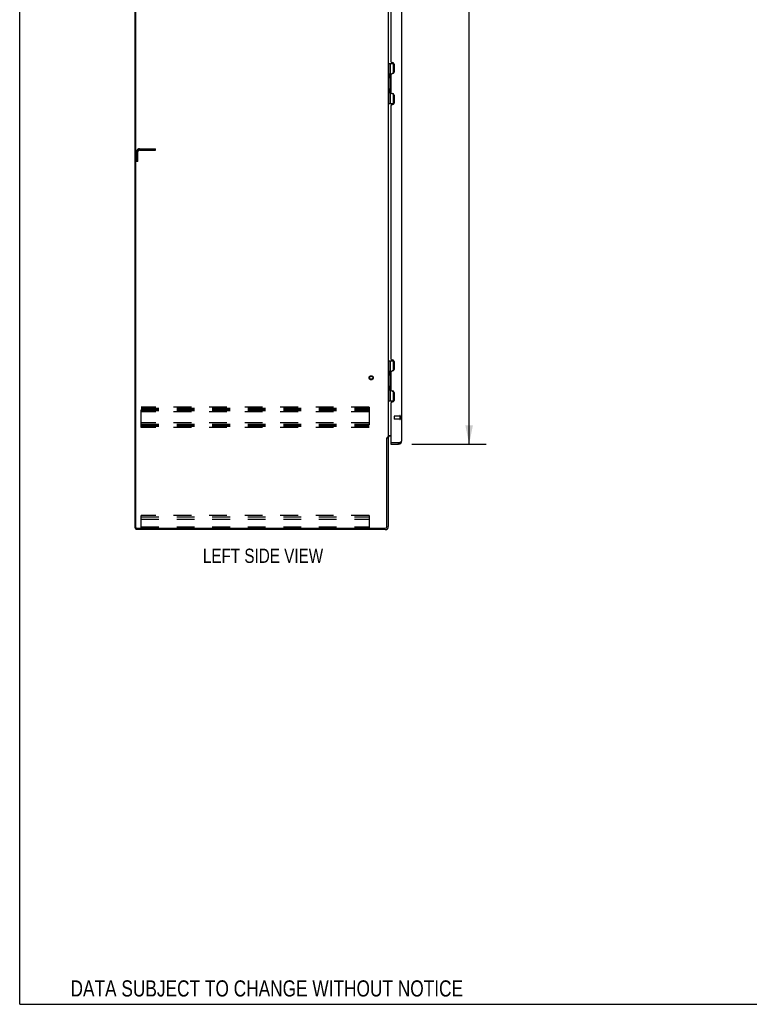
# Model space of a CAD drawing. Header units: inches. Extents: x 0 to 255, y -1 to 165.
# Tile 1 of 76: x 0 to 58, y 0 to 78. Entities that reach past the tile are written whole.
import ezdxf

# ---------------------------------------------------------------- set-up
doc = ezdxf.new("R2010")
doc.units = ezdxf.units.IN
doc.header["$LTSCALE"] = 14.034771
doc.header["$MEASUREMENT"] = 0
doc.linetypes.add('HIDDEN', pattern=[0.2, 0.1, -0.1])
doc.layers.get('0').update_dxf_attribs({"linetype": 'CONTINUOUS'})
for name, color, linetype in [('02___PRT_ALL_AXES', 7, 'CONTINUOUS'), ('DEFAULT_2', 8, 'HIDDEN'), ('DIMENSIONS', 7, 'CONTINUOUS')]:
    doc.layers.add(name, color=color, linetype=linetype)
doc.styles.get("Standard").update_dxf_attribs({"font": 'txt', "width": 0.8})
doc.dimstyles.new('DIMSTYLE_1', dxfattribs={"dimtxt": 1.275888, "dimasz": 1.501045, "dimexe": 0.09, "dimexo": 0.07, "dimgap": 0.0425, "dimtad": 0, "dimtih": 1, "dimtoh": 1, "dimzin": 4, "dimdsep": 46, "dimtxsty": 'Standard', "dimblk": '_FILLED', "dimblk1": '_FILLED', "dimblk2": '_FILLED', "dimcen": 0.09, "dimadec": 0, "dimazin": 0, "dimtfac": 1, "dimtofl": 0, "dimtmove": 0, "dimatfit": 3, "dimldrblk": '_FILLED', "dimfxl": 0, "dimtolj": 1, "dimtzin": 4, "dimarcsym": 0})

# ---------------------------------------------------------------- blocks, each defined once
blk = doc.blocks.new('_FILLED')
at = {"color": 0, "linetype": 'ByBlock'}
blk.add_solid([(0, 0), (-1, 0.2), (-1, -0.2)], dxfattribs=at)
blk = doc.blocks.new('*D21')
at = {"layer": 'DIMENSIONS', "color": 2, "linetype": 'Continuous'}
for p, q in [((30.981, 124.767), (36.859, 124.767)), ((35.508, 124.767), (35.508, 86.664)), ((35.508, 44.267), (35.508, 82.199)), ((30.981, 44.267), (36.859, 44.267))]:
    blk.add_line(p, q, dxfattribs=at)
at = {"layer": 'DIMENSIONS', "color": 2, "linetype": 'Continuous', "xscale": 1.5010450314, "yscale": 1.5010450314, "zscale": 1.5010450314}
for p, rotation in [((35.508, 124.767), 90), ((35.508, 44.267), 270)]:
    blk.add_blockref('_FILLED', p, dxfattribs=dict(at, rotation=rotation))
at = {"layer": 'DIMENSIONS', "color": 2, "linetype": 'Continuous', "insert": (35.508, 86.026), "char_height": 1.2759, "width": 5.10355, "attachment_point": 2, "line_spacing_factor": 0.9}
blk.add_mtext('80.50\\PDOORS', dxfattribs=at)

msp = doc.modelspace()

# ---------------------------------------------------------------- linework, layer by layer
at = {"color": 7, "linetype": 'Continuous'}
for p, q in [((0, 0), (0, 165.115)), ((9.123, 37.621), (9.123, 127.413)), ((29.123, 74.342), (29.567, 74.342)), ((29.163, 71.192), (29.163, 74.342)), ((29.301, 73.552), (29.301, 74.342)), ((29.517, 74.342), (29.517, 73.573)), ((29.237, 73.488), (29.301, 73.552)), ((29.237, 73.488), (29.237, 73.227)), ((29.237, 73.227), (29.301, 73.163)), ((29.253, 73.211), (29.253, 73.504)), ((29.301, 72.371), (29.301, 73.163)), ((29.502, 73.564), (29.437, 73.564)), ((29.237, 72.307), (29.301, 72.371)), ((29.237, 72.046), (29.237, 72.307)), ((29.237, 72.046), (29.301, 71.982)), ((29.253, 72.03), (29.253, 72.323)), ((29.301, 71.192), (29.301, 71.982)), ((29.437, 71.97), (29.501, 71.97)), ((29.517, 71.961), (29.517, 71.192)), ((29.123, 71.192), (29.567, 71.192)), ((29.123, 50.842), (29.567, 50.842)), ((29.163, 47.692), (29.163, 50.842)), ((29.301, 50.052), (29.301, 50.842)), ((29.517, 50.842), (29.517, 50.073)), ((29.237, 49.988), (29.301, 50.052)), ((29.237, 49.988), (29.237, 49.727)), ((29.253, 49.711), (29.253, 50.004)), ((29.502, 50.064), (29.437, 50.064)), ((29.237, 49.727), (29.301, 49.663)), ((29.301, 48.871), (29.301, 49.663)), ((29.237, 48.807), (29.301, 48.871)), ((29.237, 48.546), (29.237, 48.807)), ((29.237, 48.546), (29.301, 48.482)), ((29.253, 48.53), (29.253, 48.823)), ((29.301, 47.692), (29.301, 48.482)), ((29.437, 48.47), (29.501, 48.47)), ((29.517, 48.461), (29.517, 47.692)), ((29.123, 47.692), (29.567, 47.692)), ((29.019, 44.758), (29.123, 44.758)), ((29.323, 44.371), (29.343, 44.371)), ((29.323, 44.371), (29.323, 44.267)), ((29.93, 44.267), (29.93, 44.371)), ((9.123, 37.621), (9.238, 37.621)), ((9.175, 37.621), (9.175, 37.517)), ((0, 0), (255.178, 0))]:
    msp.add_line(p, q, dxfattribs=at)
at = {"color": 3, "linetype": 'Continuous'}
for p, q in [((9.175, 37.684), (9.175, 127.351)), ((30.177, 124.521), (30.177, 44.514)), ((29.123, 124.225), (29.123, 44.81)), ((29.323, 94.483), (29.323, 74.552)), ((29.447, 74.428), (29.449, 74.428)), ((29.573, 74.304), (29.573, 73.677)), ((29.323, 73.429), (29.323, 72.106)), ((29.449, 73.553), (29.447, 73.553)), ((29.447, 71.982), (29.449, 71.982)), ((29.573, 71.858), (29.573, 71.231)), ((29.323, 70.983), (29.323, 51.052)), ((29.449, 71.107), (29.447, 71.107)), ((29.447, 50.928), (29.449, 50.928)), ((29.573, 50.804), (29.573, 50.177)), ((29.323, 49.929), (29.323, 48.606)), ((29.449, 50.053), (29.447, 50.053)), ((29.447, 48.482), (29.449, 48.482)), ((29.573, 48.358), (29.573, 47.731)), ((29.323, 47.483), (29.323, 44.391)), ((29.449, 47.607), (29.447, 47.607)), ((29.019, 37.764), (29.019, 44.769)), ((29.123, 44.81), (29.049, 44.81)), ((29.123, 44.771), (29.123, 37.764)), ((29.164, 44.965), (29.323, 44.965)), ((29.323, 44.913), (29.266, 44.913)), ((29.93, 44.371), (29.343, 44.371)), ((29.93, 44.371), (29.963, 44.383)), ((29.323, 44.267), (29.93, 44.267)), ((28.877, 37.517), (9.175, 37.517)), ((9.238, 37.621), (28.876, 37.621))]:
    msp.add_line(p, q, dxfattribs=at)
for points in [[(29.033, 44.791), (29.031, 44.787), (29.03, 44.785), (29.029, 44.783), (29.028, 44.782), (29.027, 44.78), (29.026, 44.778), (29.025, 44.777), (29.024, 44.775), (29.022, 44.773), (29.021, 44.771), (29.019, 44.769)], [(29.049, 44.81), (29.047, 44.808), (29.045, 44.806), (29.043, 44.805), (29.042, 44.803), (29.04, 44.802), (29.039, 44.8), (29.038, 44.799), (29.037, 44.798), (29.036, 44.796), (29.035, 44.795), (29.034, 44.794), (29.034, 44.792), (29.033, 44.791)], [(29.144, 44.942), (29.139, 44.939), (29.136, 44.938), (29.134, 44.937), (29.131, 44.935), (29.129, 44.934), (29.127, 44.932), (29.126, 44.931), (29.125, 44.929), (29.124, 44.927), (29.123, 44.926), (29.123, 44.924)], [(29.164, 44.965), (29.164, 44.963), (29.163, 44.961), (29.163, 44.959), (29.162, 44.957), (29.161, 44.955), (29.16, 44.953), (29.159, 44.952), (29.157, 44.95), (29.155, 44.948), (29.153, 44.947), (29.151, 44.946), (29.149, 44.944), (29.146, 44.943), (29.144, 44.942)], [(29.963, 44.383), (29.978, 44.389), (29.994, 44.395), (30.01, 44.401)], [(30.01, 44.401), (30.025, 44.407), (30.039, 44.413), (30.054, 44.419), (30.067, 44.424), (30.08, 44.43), (30.093, 44.436), (30.105, 44.442), (30.116, 44.448), (30.126, 44.454), (30.135, 44.46), (30.144, 44.466), (30.151, 44.472), (30.158, 44.478), (30.164, 44.484), (30.169, 44.49), (30.172, 44.496), (30.175, 44.502), (30.176, 44.508), (30.177, 44.514)]]:
    msp.add_lwpolyline(points, dxfattribs=at)
for centre, radius, start, end in [((29.447, 74.552), 0.124, 179.99998, 270), ((29.449, 74.304), 0.124, 0, 90), ((29.447, 73.429), 0.124, 90, 179.99988), ((29.449, 73.677), 0.124, 270, 360), ((29.447, 72.106), 0.124, 179.99998, 270), ((29.449, 71.858), 0.124, 0, 90), ((29.447, 70.983), 0.124, 90, 179.99988), ((29.449, 71.231), 0.124, 270, 360), ((29.447, 51.052), 0.124, 179.99998, 270), ((29.449, 50.804), 0.124, 0, 90), ((29.447, 49.929), 0.124, 90, 179.99988), ((29.449, 50.177), 0.124, 270, 360), ((29.447, 48.606), 0.124, 179.99998, 270), ((29.449, 48.358), 0.124, 0, 90), ((29.447, 47.483), 0.124, 90, 179.99988), ((29.449, 47.731), 0.124, 270, 360), ((29.266, 44.771), 0.142, 90, 180), ((29.343, 44.391), 0.02, 180, 270), ((29.93, 44.514), 0.246, 270, 360), ((9.238, 37.684), 0.0625, 180, 270), ((28.876, 37.764), 0.143, 270, 360), ((28.877, 37.764), 0.246, 270, 360)]:
    msp.add_arc(centre, radius, start, end, dxfattribs=at)
at = {"color": 7, "linetype": 'Continuous'}
for centre, radius, start, end in [((29.237, 73.461), 0.116, 20.35425, 57.15809), ((29.237, 73.254), 0.116, 302.84191, 317.28032), ((29.773, 72.987), 0.472, 162.30808, 180), ((29.773, 72.547), 0.472, 180, 197.69192), ((29.237, 72.28), 0.116, 42.71968, 57.15809), ((29.237, 72.073), 0.116, 302.84191, 339.64325), ((29.237, 49.961), 0.116, 20.35425, 57.15809), ((29.237, 49.754), 0.116, 302.84191, 317.28032), ((29.773, 49.487), 0.472, 162.30808, 180), ((29.773, 49.047), 0.472, 180, 197.69192), ((29.237, 48.78), 0.116, 42.71968, 57.15809), ((29.237, 48.573), 0.116, 302.84191, 339.64325), ((29.93, 44.514), 0.142, 270, 311.33886), ((29.923, 44.521), 0.15, 277.2796, 308.07029)]:
    msp.add_arc(centre, radius, start, end, dxfattribs=at)
at = {"layer": '02___PRT_ALL_AXES', "color": 8, "linetype": 'HIDDEN'}
for p, q in [((30.03, 46.495), (29.583, 46.495)), ((30.03, 46.247), (29.583, 46.247)), ((30.03, 46.495), (30.03, 46.247))]:
    msp.add_line(p, q, dxfattribs=at)
msp.add_circle((27.769, 49.517), 0.124, dxfattribs=at)
at = {"layer": 'DEFAULT_2', "color": 8, "linetype": 'HIDDEN'}
for p, q in [((9.227, 66.621), (9.227, 67.375)), ((9.331, 66.621), (9.331, 67.375)), ((9.474, 67.621), (10.727, 67.621)), ((9.474, 67.517), (10.727, 67.517)), ((10.727, 67.517), (10.727, 67.621)), ((9.331, 66.621), (9.227, 66.621)), ((27.602, 47.205), (9.602, 47.205)), ((9.602, 45.58), (9.602, 47.205)), ((9.602, 47.101), (27.602, 47.101)), ((9.602, 47.011), (27.602, 47.011)), ((9.602, 46.934), (27.602, 46.934)), ((27.602, 46.83), (9.602, 46.83)), ((27.602, 47.205), (27.602, 45.58)), ((27.602, 45.955), (9.602, 45.955)), ((29.573, 46.485), (29.573, 46.257)), ((30.03, 46.513), (30.03, 46.229)), ((30.073, 46.513), (30.073, 46.229)), ((9.602, 45.851), (27.602, 45.851)), ((9.602, 45.761), (27.602, 45.761)), ((9.602, 45.684), (27.602, 45.684)), ((27.602, 45.58), (9.602, 45.58)), ((27.602, 38.621), (9.602, 38.621)), ((9.602, 37.621), (9.602, 38.621)), ((9.602, 38.517), (27.602, 38.517)), ((9.602, 38.516), (27.602, 38.516)), ((9.602, 38.34), (27.602, 38.34)), ((27.602, 38.621), (27.602, 37.621)), ((9.602, 37.725), (27.602, 37.725))]:
    msp.add_line(p, q, dxfattribs=at)
for radius in [0.164, 0.124]:
    msp.add_circle((27.769, 49.517), radius, dxfattribs=at)
for centre, radius, start, end in [((9.474, 67.375), 0.246, 90, 180), ((9.474, 67.375), 0.142, 90, 180), ((29.583, 46.485), 0.01, 90, 180), ((29.583, 46.257), 0.01, 180, 270), ((30.051, 46.513), 0.0215, 0, 180), ((30.051, 46.229), 0.0215, 180, 360)]:
    msp.add_arc(centre, radius, start, end, dxfattribs=at)

# ---------------------------------------------------------------- texts
at = {"layer": 'DIMENSIONS', "color": 2, "linetype": 'Continuous', "attachment_point": 2, "line_spacing_factor": 0.9}
for s, insert, char_height, width in [('LEFT SIDE VIEW', (19.223, 36.011), 1.12578, 12.60878), ('DATA SUBJECT TO CHANGE WITHOUT NOTICE', (19.521, 1.893), 1.27589, 37.76629)]:
    msp.add_mtext(s, dxfattribs=dict(at, insert=insert, char_height=char_height, width=width))

# ---------------------------------------------------------------- dimensions: what is measured, and where the dimension line sits
at = {"layer": 'DIMENSIONS', "color": 2, "linetype": 'Continuous'}
dim = msp.add_linear_dim(base=(35.508, 44.267), p1=(30.911, 124.767), p2=(30.911, 44.267), angle=270, text='<>\\PDOORS', dimstyle='DIMSTYLE_1', dxfattribs=at)
dim.commit()
dim.dimension.update_dxf_attribs({"geometry": '*D21', "text_midpoint": (35.508, 84.432), "dimtype": 160})

doc.saveas('drawing.dxf')
